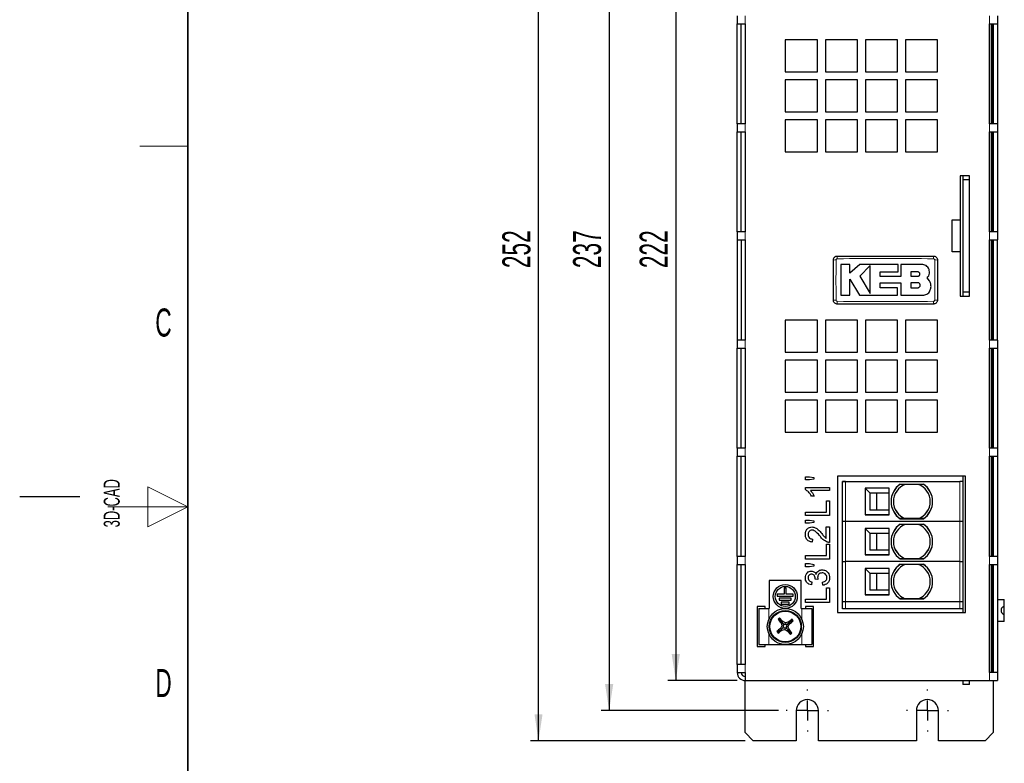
# Model space of a CAD drawing. Header units: millimetres. Extents: x 5 to 418, y 2 to 292.
# Tile 2 of 13: x 5 to 128, y 115 to 208. Entities that reach past the tile are written whole.
import ezdxf

# ---------------------------------------------------------------- set-up
doc = ezdxf.new("R2010")
doc.units = ezdxf.units.MM
doc.layers.add('SLD-0', color=7, linetype='Continuous')
doc.styles.add('SLDTEXTSTYLE0', font='TXT', dxfattribs={"width": 0.605})
doc.dimstyles.new('SLDDIMSTYLE0', dxfattribs={"dimtxt": 3.5, "dimasz": 3.302, "dimexe": 0, "dimexo": 0.0625, "dimgap": 0.875, "dimtad": 1, "dimlfac": 2, "dimrnd": 1e-09, "dimzin": 12, "dimdsep": 46, "dimtxsty": 'SLDTEXTSTYLE0', "dimsah": 1, "dimcen": 0.09, "dimadec": 0, "dimazin": 3, "dimtfac": 1, "dimtofl": 0, "dimtmove": 0, "dimatfit": 3, "dimfxl": 1, "dimfrac": 2, "dimtolj": 1, "dimtzin": 12, "dimarcsym": 0})

# ---------------------------------------------------------------- blocks, each defined once
blk = doc.blocks.new('_D')
at = {"layer": 'SLD-0', "color": 7}
for p, q in [((99.75, 240.3), (77.62, 240.3)), ((78.62, 240.3), (78.62, 121.8)), ((99.75, 121.8), (77.62, 121.8))]:
    blk.add_line(p, q, dxfattribs=at)
for points in [[(78.62, 240.3), (78.11, 237), (79.13, 237)], [(78.62, 121.8), (79.13, 125.11), (78.11, 125.11)]]:
    blk.add_solid(points, dxfattribs=at)
at = {"layer": 'SLD-0', "color": 7, "insert": (74.11, 177.04), "char_height": 3.5, "attachment_point": 1, "rotation": 90, "style": 'SLDTEXTSTYLE0'}
blk.add_mtext('237', dxfattribs=at)
blk = doc.blocks.new('_D_1')
at = {"layer": 'SLD-0', "color": 7}
for p, q in [((95.62, 244.05), (68.8, 244.05)), ((69.8, 118.05), (69.8, 244.05)), ((95.62, 118.05), (68.8, 118.05))]:
    blk.add_line(p, q, dxfattribs=at)
for points in [[(69.8, 244.05), (69.29, 240.75), (70.3, 240.75)], [(69.8, 118.05), (70.3, 121.36), (69.29, 121.36)]]:
    blk.add_solid(points, dxfattribs=at)
at = {"layer": 'SLD-0', "color": 7, "insert": (65.28, 177.04), "char_height": 3.5, "attachment_point": 1, "rotation": 90, "style": 'SLDTEXTSTYLE0'}
blk.add_mtext('252', dxfattribs=at)
blk = doc.blocks.new('_D_4')
at = {"layer": 'SLD-0', "color": 7}
for p, q in [((94.62, 236.55), (85.94, 236.55)), ((86.94, 236.55), (86.94, 125.55)), ((94.62, 125.55), (85.94, 125.55))]:
    blk.add_line(p, q, dxfattribs=at)
for points in [[(86.94, 236.55), (86.43, 233.25), (87.45, 233.25)], [(86.94, 125.55), (87.45, 128.86), (86.43, 128.86)]]:
    blk.add_solid(points, dxfattribs=at)
at = {"layer": 'SLD-0', "color": 7, "insert": (82.43, 177.04), "char_height": 3.5, "attachment_point": 1, "rotation": 90, "style": 'SLDTEXTSTYLE0'}
blk.add_mtext('222', dxfattribs=at)
blk = doc.blocks.new('SW_CENTERMARKSYMBOL_2')
at = {"layer": 'SLD-0', "color": 0}
for p, q in [((0, 2.5), (0, 2.625)), ((0, 0), (0, 1.25)), ((-2.5, 0), (-2.625, 0)), ((0, 0), (-1.25, 0)), ((0, 0), (0, -1.25)), ((0, 0), (1.25, 0)), ((2.5, 0), (2.625, 0)), ((0, -2.5), (0, -2.625))]:
    blk.add_line(p, q, dxfattribs=at)
blk = doc.blocks.new('SW_CENTERMARKSYMBOL_3')
at = {"layer": 'SLD-0', "color": 0}
for p, q in [((0, 2.5), (0, 2.625)), ((0, 0), (0, 1.25)), ((-2.5, 0), (-2.625, 0)), ((0, 0), (-1.25, 0)), ((0, 0), (0, -1.25)), ((0, 0), (1.25, 0)), ((2.5, 0), (2.625, 0)), ((0, -2.5), (0, -2.625))]:
    blk.add_line(p, q, dxfattribs=at)

msp = doc.modelspace()

# ---------------------------------------------------------------- linework, layer by layer
at = {"color": 7, "linetype": 'Continuous', "lineweight": 25}
for p, q in [((94.621, 208.5536), (94.621, 207.5536)), ((127.121, 208.5536), (127.121, 207.5536)), ((94.621, 207.5536), (95.621, 207.5536)), ((94.621, 195.0536), (94.621, 207.5536)), ((95.121, 195.0536), (95.121, 207.5536)), ((95.621, 207.5536), (95.621, 195.0536)), ((126.121, 195.0536), (126.121, 207.5536)), ((126.121, 207.5536), (127.121, 207.5536)), ((126.371, 195.0536), (126.371, 207.5536)), ((126.471, 195.0536), (126.471, 207.5536)), ((126.621, 195.0536), (126.621, 207.5536)), ((127.121, 207.5536), (127.121, 195.0536)), ((104.621, 205.5536), (100.621, 205.5536)), ((100.621, 205.5536), (100.621, 201.5536)), ((104.621, 201.5536), (104.621, 205.5536)), ((109.621, 205.5536), (105.621, 205.5536)), ((105.621, 205.5536), (105.621, 201.5536)), ((109.621, 201.5536), (109.621, 205.5536)), ((114.621, 205.5536), (110.621, 205.5536)), ((110.621, 205.5536), (110.621, 201.5536)), ((114.621, 201.5536), (114.621, 205.5536)), ((119.621, 205.5536), (115.621, 205.5536)), ((115.621, 205.5536), (115.621, 201.5536)), ((119.621, 201.5536), (119.621, 205.5536)), ((100.621, 201.5536), (104.621, 201.5536)), ((104.621, 200.5536), (100.621, 200.5536)), ((100.621, 200.5536), (100.621, 196.5536)), ((104.621, 196.5536), (104.621, 200.5536)), ((105.621, 201.5536), (109.621, 201.5536)), ((109.621, 200.5536), (105.621, 200.5536)), ((105.621, 200.5536), (105.621, 196.5536)), ((109.621, 196.5536), (109.621, 200.5536)), ((110.621, 201.5536), (114.621, 201.5536)), ((114.621, 200.5536), (110.621, 200.5536)), ((110.621, 200.5536), (110.621, 196.5536)), ((114.621, 196.5536), (114.621, 200.5536)), ((115.621, 201.5536), (119.621, 201.5536)), ((119.621, 200.5536), (115.621, 200.5536)), ((115.621, 200.5536), (115.621, 196.5536)), ((119.621, 196.5536), (119.621, 200.5536)), ((100.621, 196.5536), (104.621, 196.5536)), ((104.621, 195.5536), (100.621, 195.5536)), ((100.621, 195.5536), (100.621, 191.5536)), ((104.621, 191.5536), (104.621, 195.5536)), ((105.621, 196.5536), (109.621, 196.5536)), ((109.621, 195.5536), (105.621, 195.5536)), ((105.621, 195.5536), (105.621, 191.5536)), ((109.621, 191.5536), (109.621, 195.5536)), ((110.621, 196.5536), (114.621, 196.5536)), ((114.621, 195.5536), (110.621, 195.5536)), ((110.621, 195.5536), (110.621, 191.5536)), ((114.621, 191.5536), (114.621, 195.5536)), ((115.621, 196.5536), (119.621, 196.5536)), ((119.621, 195.5536), (115.621, 195.5536)), ((115.621, 195.5536), (115.621, 191.5536)), ((119.621, 191.5536), (119.621, 195.5536)), ((94.621, 195.0536), (94.621, 194.0536)), ((95.621, 195.0536), (94.621, 195.0536)), ((127.121, 195.0536), (126.121, 195.0536)), ((127.121, 195.0536), (127.121, 194.0536)), ((94.621, 194.0536), (95.621, 194.0536)), ((94.621, 181.5536), (94.621, 194.0536)), ((95.121, 181.5536), (95.121, 194.0536)), ((95.621, 194.0536), (95.621, 181.5536)), ((126.121, 181.5536), (126.121, 194.0536)), ((126.121, 194.0536), (127.121, 194.0536)), ((126.371, 181.5536), (126.371, 194.0536)), ((126.471, 181.5536), (126.471, 194.0536)), ((126.621, 181.5536), (126.621, 194.0536)), ((127.121, 194.0536), (127.121, 181.5536)), ((100.621, 191.5536), (104.621, 191.5536)), ((105.621, 191.5536), (109.621, 191.5536)), ((110.621, 191.5536), (114.621, 191.5536)), ((115.621, 191.5536), (119.621, 191.5536)), ((123.621, 188.5536), (122.471, 188.5536)), ((122.471, 188.5536), (122.471, 183.0536)), ((122.771, 188.5536), (122.771, 188.0536)), ((123.621, 188.0536), (123.621, 188.5536)), ((123.621, 188.0536), (122.771, 188.0536)), ((122.771, 188.0536), (122.771, 174.0536)), ((123.621, 174.0536), (123.621, 188.0536)), ((121.471, 183.0536), (122.471, 183.0536)), ((121.471, 179.085), (121.471, 183.0536)), ((122.471, 183.0536), (122.471, 179.085)), ((94.621, 181.5536), (94.621, 180.5536)), ((95.621, 181.5536), (94.621, 181.5536)), ((127.121, 181.5536), (126.121, 181.5536)), ((127.121, 181.5536), (127.121, 180.5536)), ((94.621, 180.5536), (95.621, 180.5536)), ((94.621, 180.5536), (94.621, 168.0536)), ((95.121, 180.5536), (95.121, 168.0536)), ((95.621, 180.5536), (95.621, 168.0536)), ((126.121, 168.0536), (126.121, 180.5536)), ((126.121, 180.5536), (127.121, 180.5536)), ((126.371, 168.0536), (126.371, 180.5536)), ((126.471, 168.0536), (126.471, 180.5536)), ((126.621, 168.0536), (126.621, 180.5536)), ((127.121, 168.0536), (127.121, 180.5536)), ((122.471, 179.085), (121.471, 179.085)), ((122.471, 179.085), (122.471, 173.5536)), ((108.6655, 177.4932), (107.5658, 177.4932)), ((108.6655, 176.4268), (108.6655, 177.4932)), ((109.9169, 177.4932), (108.6655, 176.4268)), ((114.7157, 177.4932), (109.9169, 177.4932)), ((111.2286, 177.3742), (109.9169, 176.0249)), ((114.7157, 176.59), (114.7157, 177.4932)), ((115.0633, 177.4932), (115.0633, 176.0133)), ((117.7082, 177.4932), (115.0633, 177.4932)), ((109.9169, 176.0249), (111.2286, 173.8692)), ((112.4735, 176.59), (114.7157, 176.59)), ((112.4735, 176.0133), (112.4735, 176.59)), ((115.0633, 176.0133), (112.4735, 176.0133)), ((117.1532, 176.5828), (116.2827, 176.5828)), ((116.2827, 176.5828), (116.2827, 176.0249)), ((116.2827, 176.0249), (117.1532, 176.0249)), ((108.6649, 175.676), (109.8754, 173.6865)), ((108.6649, 173.6865), (108.6649, 175.676)), ((112.4741, 175.226), (115.0633, 175.226)), ((112.4741, 174.5885), (112.4741, 175.226)), ((115.0633, 175.226), (115.0633, 173.6865)), ((116.2827, 175.226), (116.2827, 174.5885)), ((117.1532, 175.226), (116.2827, 175.226)), ((118.6215, 175.4694), (118.3369, 175.8218)), ((107.5658, 173.6865), (108.6649, 173.6865)), ((109.8754, 173.6865), (114.6259, 173.6865)), ((114.6259, 174.5885), (112.4741, 174.5885)), ((114.6259, 173.6865), (114.6259, 174.5885)), ((115.0633, 173.6865), (117.9018, 173.6865)), ((116.2827, 174.5885), (117.1532, 174.5885)), ((122.471, 173.5536), (123.621, 173.5536)), ((123.621, 174.0536), (122.771, 174.0536)), ((122.771, 174.0536), (122.771, 173.5536)), ((123.621, 173.5536), (123.621, 174.0536)), ((104.621, 170.5536), (100.621, 170.5536)), ((100.621, 170.5536), (100.621, 166.5536)), ((104.621, 166.5536), (104.621, 170.5536)), ((109.621, 170.5536), (105.621, 170.5536)), ((105.621, 170.5536), (105.621, 166.5536)), ((109.621, 166.5536), (109.621, 170.5536)), ((114.621, 170.5536), (110.621, 170.5536)), ((110.621, 170.5536), (110.621, 166.5536)), ((114.621, 166.5536), (114.621, 170.5536)), ((119.621, 170.5536), (115.621, 170.5536)), ((115.621, 170.5536), (115.621, 166.5536)), ((119.621, 166.5536), (119.621, 170.5536)), ((126.371, 168.5536), (126.471, 168.5536)), ((94.621, 168.0536), (94.621, 167.0536)), ((95.621, 168.0536), (94.621, 168.0536)), ((127.121, 168.0536), (126.121, 168.0536)), ((127.121, 168.0536), (127.121, 167.0536)), ((94.621, 167.0536), (95.621, 167.0536)), ((94.621, 154.5536), (94.621, 167.0536)), ((95.121, 154.5536), (95.121, 167.0536)), ((95.621, 167.0536), (95.621, 154.5536)), ((100.621, 166.5536), (104.621, 166.5536)), ((105.621, 166.5536), (109.621, 166.5536)), ((110.621, 166.5536), (114.621, 166.5536)), ((115.621, 166.5536), (119.621, 166.5536)), ((126.121, 154.5536), (126.121, 167.0536)), ((126.121, 167.0536), (127.121, 167.0536)), ((126.371, 154.5536), (126.371, 167.0536)), ((126.471, 154.5536), (126.471, 167.0536)), ((126.621, 154.5536), (126.621, 167.0536)), ((127.121, 167.0536), (127.121, 154.5536)), ((104.621, 165.5536), (100.621, 165.5536)), ((100.621, 165.5536), (100.621, 161.5536)), ((104.621, 161.5536), (104.621, 165.5536)), ((109.621, 165.5536), (105.621, 165.5536)), ((105.621, 165.5536), (105.621, 161.5536)), ((109.621, 161.5536), (109.621, 165.5536)), ((114.621, 165.5536), (110.621, 165.5536)), ((110.621, 165.5536), (110.621, 161.5536)), ((114.621, 161.5536), (114.621, 165.5536)), ((119.621, 165.5536), (115.621, 165.5536)), ((115.621, 165.5536), (115.621, 161.5536)), ((119.621, 161.5536), (119.621, 165.5536)), ((100.621, 161.5536), (104.621, 161.5536)), ((105.621, 161.5536), (109.621, 161.5536)), ((110.621, 161.5536), (114.621, 161.5536)), ((115.621, 161.5536), (119.621, 161.5536)), ((104.621, 160.5536), (100.621, 160.5536)), ((100.621, 160.5536), (100.621, 156.5536)), ((104.621, 156.5536), (104.621, 160.5536)), ((109.621, 160.5536), (105.621, 160.5536)), ((105.621, 160.5536), (105.621, 156.5536)), ((109.621, 156.5536), (109.621, 160.5536)), ((114.621, 160.5536), (110.621, 160.5536)), ((110.621, 160.5536), (110.621, 156.5536)), ((114.621, 156.5536), (114.621, 160.5536)), ((119.621, 160.5536), (115.621, 160.5536)), ((115.621, 160.5536), (115.621, 156.5536)), ((119.621, 156.5536), (119.621, 160.5536)), ((100.621, 156.5536), (104.621, 156.5536)), ((105.621, 156.5536), (109.621, 156.5536)), ((110.621, 156.5536), (114.621, 156.5536)), ((115.621, 156.5536), (119.621, 156.5536)), ((94.621, 154.5536), (94.621, 153.5536)), ((95.621, 154.5536), (94.621, 154.5536)), ((127.121, 154.5536), (126.121, 154.5536)), ((127.121, 154.5536), (127.121, 153.5536)), ((94.621, 153.5536), (95.621, 153.5536)), ((94.621, 141.0536), (94.621, 153.5536)), ((95.121, 141.0536), (95.121, 153.5536)), ((95.621, 153.5536), (95.621, 141.0536)), ((126.121, 141.0536), (126.121, 153.5536)), ((126.121, 153.5536), (127.121, 153.5536)), ((126.371, 141.0536), (126.371, 153.5536)), ((126.471, 141.0536), (126.471, 153.5536)), ((126.621, 141.0536), (126.621, 153.5536)), ((127.121, 153.5536), (127.121, 141.0536)), ((103.121, 150.9959), (103.6295, 150.9959)), ((103.121, 150.6113), (103.121, 150.9959)), ((103.6295, 150.6113), (103.121, 150.6113)), ((103.6295, 150.9959), (104.198, 150.9058)), ((104.198, 150.6978), (103.6295, 150.6113)), ((104.198, 150.9058), (104.198, 150.6978)), ((123.121, 151.0536), (107.121, 151.0536)), ((107.121, 151.0536), (107.121, 134.0536)), ((107.771, 150.4022), (107.771, 150.4176)), ((107.771, 150.4176), (108.121, 150.4176)), ((107.771, 145.4022), (107.771, 150.4022)), ((108.121, 150.4022), (107.771, 150.4022)), ((108.121, 150.4176), (122.421, 150.4176)), ((108.121, 150.4022), (122.421, 150.4022)), ((114.959, 150.0676), (117.8831, 150.0676)), ((117.8831, 150.0522), (114.959, 150.0522)), ((122.771, 150.4176), (122.421, 150.4176)), ((122.771, 150.4022), (122.421, 150.4022)), ((122.771, 151.0536), (122.771, 150.4176)), ((122.771, 150.4176), (122.771, 150.4022)), ((122.771, 150.4022), (122.771, 145.4022)), ((123.121, 134.0536), (123.121, 151.0536)), ((103.121, 149.4022), (103.121, 149.6498)), ((103.121, 149.6498), (106.121, 149.6498)), ((106.121, 149.2651), (103.7833, 149.2651)), ((106.121, 149.6498), (106.121, 149.2651)), ((110.5937, 149.5545), (110.5937, 146.2498)), ((113.571, 149.5545), (110.5937, 149.5545)), ((110.5937, 149.5545), (111.171, 148.9772)), ((111.171, 148.9772), (113.571, 148.9772)), ((111.171, 148.9772), (111.171, 146.8421)), ((112.0264, 148.9772), (112.0264, 146.8426)), ((113.571, 146.2498), (113.571, 149.5545)), ((104.2256, 148.5728), (103.871, 148.5728)), ((105.7749, 147.9959), (106.121, 147.9959)), ((105.7749, 146.5728), (105.7749, 147.9959)), ((106.121, 147.9959), (106.121, 146.1498)), ((103.121, 146.5728), (105.7749, 146.5728)), ((103.121, 146.1498), (103.121, 146.5728)), ((113.571, 146.8426), (111.1714, 146.8426)), ((106.121, 146.1498), (103.121, 146.1498)), ((103.121, 145.5728), (103.6295, 145.5728)), ((103.121, 145.1882), (103.121, 145.5728)), ((103.6295, 145.1882), (103.121, 145.1882)), ((103.6295, 145.5728), (104.198, 145.4827)), ((104.198, 145.2748), (103.6295, 145.1882)), ((104.198, 145.4827), (104.198, 145.2748)), ((107.771, 140.4022), (107.771, 145.4022)), ((108.121, 145.4022), (107.771, 145.4022)), ((122.421, 145.4022), (108.121, 145.4022)), ((110.5942, 146.2503), (110.5937, 146.2498)), ((110.5937, 146.2498), (113.571, 146.2498)), ((113.571, 146.2653), (110.5942, 146.2653)), ((117.8831, 145.7676), (114.959, 145.7676)), ((114.959, 145.7522), (117.8831, 145.7522)), ((122.771, 145.4022), (122.421, 145.4022)), ((122.771, 145.4022), (122.771, 140.4022)), ((105.7364, 144.7651), (106.121, 144.7651)), ((105.7364, 143.2976), (105.7364, 144.7651)), ((106.121, 144.7651), (106.121, 142.8036)), ((110.5937, 144.5545), (110.5937, 141.2498)), ((113.571, 144.5545), (110.5937, 144.5545)), ((110.5937, 144.5545), (111.171, 143.9772)), ((111.171, 143.9772), (113.571, 143.9772)), ((111.171, 143.9772), (111.171, 141.8421)), ((112.0264, 143.9772), (112.0264, 141.8426)), ((113.571, 141.2498), (113.571, 144.5545)), ((114.959, 145.0676), (117.8831, 145.0676)), ((117.8831, 145.0522), (114.959, 145.0522)), ((104.0057, 143.2267), (103.9672, 142.8421)), ((105.7749, 142.5728), (106.121, 142.5728)), ((105.7749, 141.1498), (105.7749, 142.5728)), ((106.121, 142.5728), (106.121, 140.7267)), ((113.571, 141.8426), (111.1714, 141.8426)), ((94.621, 141.0536), (94.621, 140.0536)), ((95.621, 141.0536), (94.621, 141.0536)), ((103.121, 141.1498), (105.7749, 141.1498)), ((103.121, 140.7267), (103.121, 141.1498)), ((106.121, 140.7267), (103.121, 140.7267)), ((107.771, 140.4022), (108.121, 140.4022)), ((107.771, 135.4022), (107.771, 140.4022)), ((122.421, 140.4022), (108.121, 140.4022)), ((110.5942, 141.2503), (110.5937, 141.2498)), ((110.5937, 141.2498), (113.571, 141.2498)), ((113.571, 141.2653), (110.5942, 141.2653)), ((117.8831, 140.7676), (114.959, 140.7676)), ((114.959, 140.7522), (117.8831, 140.7522)), ((122.421, 140.4022), (122.771, 140.4022)), ((122.771, 140.4022), (122.771, 135.4022)), ((127.121, 141.0536), (126.121, 141.0536)), ((127.121, 141.0536), (127.121, 140.0536)), ((94.621, 140.0536), (95.621, 140.0536)), ((94.621, 127.5536), (94.621, 140.0536)), ((95.121, 127.5536), (95.121, 140.0536)), ((95.621, 140.0536), (95.621, 127.5536)), ((103.121, 140.1498), (103.6295, 140.1498)), ((103.121, 139.7651), (103.121, 140.1498)), ((103.6295, 139.7651), (103.121, 139.7651)), ((103.6295, 140.1498), (104.198, 140.0596)), ((104.198, 139.8517), (103.6295, 139.7651)), ((104.198, 140.0596), (104.198, 139.8517)), ((110.5937, 139.5545), (110.5937, 136.2498)), ((113.571, 139.5545), (110.5937, 139.5545)), ((110.5937, 139.5545), (111.171, 138.9772)), ((111.171, 138.9772), (113.571, 138.9772)), ((111.171, 138.9772), (111.171, 136.8421)), ((112.0264, 138.9772), (112.0264, 136.8426)), ((113.571, 136.2498), (113.571, 139.5545)), ((114.959, 140.0676), (117.8831, 140.0676)), ((117.8831, 140.0522), (114.959, 140.0522)), ((126.121, 126.5536), (126.121, 140.0536)), ((126.121, 140.0536), (127.121, 140.0536)), ((126.371, 126.5536), (126.371, 140.0536)), ((126.471, 126.5536), (126.471, 140.0536)), ((126.621, 126.5536), (126.621, 140.0536)), ((127.121, 140.0536), (127.121, 126.5536)), ((98.621, 138.0536), (98.621, 134.5536)), ((102.621, 138.0536), (98.621, 138.0536)), ((102.621, 134.5536), (102.621, 138.0536)), ((103.9287, 137.8805), (103.8903, 137.4959)), ((104.698, 138.1846), (104.3518, 138.2243)), ((105.3133, 137.4574), (105.2749, 137.8421)), ((100.746, 137.1036), (100.496, 137.1036)), ((100.496, 137.1036), (100.496, 136.3536)), ((100.746, 136.3536), (100.746, 137.1036)), ((105.7749, 137.1498), (106.121, 137.1498)), ((105.7749, 135.7267), (105.7749, 137.1498)), ((106.121, 137.1498), (106.121, 135.3036)), ((113.571, 136.8426), (111.1714, 136.8426)), ((100.496, 136.3536), (99.621, 136.3536)), ((99.621, 136.3536), (99.621, 136.1036)), ((99.621, 136.1036), (101.621, 136.1036)), ((101.371, 135.8536), (99.871, 135.8536)), ((99.871, 135.8536), (99.871, 135.6036)), ((99.871, 135.6036), (101.371, 135.6036)), ((100.121, 135.3536), (100.121, 135.1036)), ((101.121, 135.3536), (100.121, 135.3536)), ((101.621, 136.3536), (100.746, 136.3536)), ((101.121, 135.1036), (101.121, 135.3536)), ((101.371, 135.6036), (101.371, 135.8536)), ((101.621, 136.1036), (101.621, 136.3536)), ((103.121, 135.7267), (105.7749, 135.7267)), ((103.121, 135.3036), (103.121, 135.7267)), ((106.121, 135.3036), (103.121, 135.3036)), ((108.121, 135.4022), (107.771, 135.4022)), ((107.771, 134.5022), (107.771, 135.4022)), ((122.421, 135.4022), (108.121, 135.4022)), ((110.5942, 136.2503), (110.5937, 136.2498)), ((110.5937, 136.2498), (113.571, 136.2498)), ((113.571, 136.2653), (110.5942, 136.2653)), ((117.8831, 135.7676), (114.959, 135.7676)), ((114.959, 135.7522), (117.8831, 135.7522)), ((122.771, 135.4022), (122.421, 135.4022)), ((122.771, 135.4022), (122.771, 134.5022)), ((126.371, 135.6786), (126.471, 135.6786)), ((127.121, 135.6786), (127.971, 135.6786)), ((127.971, 134.7731), (127.971, 135.6786)), ((98.121, 134.8036), (97.121, 134.8036)), ((97.121, 134.8036), (97.121, 129.8036)), ((97.296, 134.5536), (97.296, 130.0536)), ((97.296, 134.5536), (98.546, 134.5536)), ((98.121, 134.5536), (98.121, 134.8036)), ((98.546, 134.5536), (98.621, 134.5536)), ((100.121, 135.1036), (101.121, 135.1036)), ((102.621, 134.5536), (102.696, 134.5536)), ((102.696, 134.5536), (103.946, 134.5536)), ((103.121, 134.8036), (103.121, 134.5536)), ((104.121, 134.8036), (103.121, 134.8036)), ((103.946, 134.5536), (103.946, 130.0536)), ((104.121, 129.8036), (104.121, 134.8036)), ((107.121, 134.0536), (123.121, 134.0536)), ((108.121, 134.5022), (107.771, 134.5022)), ((122.421, 134.5022), (108.121, 134.5022)), ((122.771, 134.5022), (122.421, 134.5022)), ((122.771, 134.5022), (122.771, 134.0536)), ((127.8811, 134.7731), (127.971, 134.7731)), ((127.971, 133.8341), (127.971, 134.7731)), ((99.8908, 133.2021), (99.7228, 133.2195)), ((99.8908, 133.2021), (99.9081, 133.3701)), ((99.8908, 133.2021), (100.2118, 132.8071)), ((100.2118, 132.8071), (100.3039, 132.9169)), ((101.0432, 132.7212), (100.9751, 132.8484)), ((101.4382, 133.0423), (101.0432, 132.7212)), ((101.4382, 133.0423), (101.4559, 133.2134)), ((101.4382, 133.0423), (101.61, 133.0245)), ((126.471, 132.9286), (126.371, 132.9286)), ((127.971, 132.9286), (127.121, 132.9286)), ((127.971, 133.8341), (127.9175, 133.8341)), ((127.9508, 133.8007), (127.971, 133.8341)), ((127.971, 132.9286), (127.971, 133.8341)), ((99.7309, 131.6547), (99.5598, 131.6724)), ((99.7309, 131.6547), (99.7132, 131.4829)), ((99.7309, 131.6547), (100.126, 131.9758)), ((100.126, 131.9758), (100.0154, 132.0684)), ((100.2118, 132.8071), (100.0855, 132.7395)), ((100.2526, 132.0787), (100.126, 131.9758)), ((100.126, 131.9758), (100.1943, 131.8481)), ((100.4121, 132.3663), (100.1888, 132.3894)), ((100.3148, 132.6805), (100.2118, 132.8071)), ((100.4121, 132.3663), (100.2526, 132.0787)), ((100.2526, 132.0787), (100.5667, 132.1761)), ((100.3148, 132.6805), (100.4121, 132.3663)), ((100.6024, 132.5209), (100.3148, 132.6805)), ((100.5667, 132.1761), (100.5435, 131.9515)), ((100.5667, 132.1761), (100.8543, 132.0165)), ((100.6024, 132.5209), (100.6254, 132.7442)), ((100.9165, 132.6183), (100.6024, 132.5209)), ((100.757, 132.3307), (100.9165, 132.6183)), ((100.8543, 132.0165), (100.757, 132.3307)), ((100.757, 132.3307), (100.9815, 132.3075)), ((100.8543, 132.0165), (100.9573, 131.8899)), ((100.9573, 131.8899), (100.8636, 131.7781)), ((100.9165, 132.6183), (101.0432, 132.7212)), ((100.9573, 131.8899), (101.0858, 131.9587)), ((101.2783, 131.4949), (100.9573, 131.8899)), ((101.0432, 132.7212), (101.1542, 132.6282)), ((101.2783, 131.4949), (101.2602, 131.3199)), ((101.2783, 131.4949), (101.4533, 131.4768)), ((97.121, 129.8036), (98.121, 129.8036)), ((97.296, 130.0536), (98.546, 130.0536)), ((98.121, 129.8036), (98.121, 130.0536)), ((98.546, 130.0536), (102.696, 130.0536)), ((102.696, 130.0536), (103.946, 130.0536)), ((103.121, 130.0536), (103.121, 129.8036)), ((103.121, 129.8036), (104.121, 129.8036)), ((94.621, 127.5536), (94.621, 126.5536)), ((95.621, 127.5536), (94.621, 127.5536)), ((94.621, 126.5536), (95.621, 126.5536)), ((95.621, 126.5536), (95.621, 125.5536)), ((95.621, 125.5536), (126.121, 125.5536)), ((95.621, 119.0536), (95.621, 125.5536)), ((122.771, 125.5536), (122.771, 125.0536)), ((123.621, 125.0536), (123.621, 125.5536)), ((127.121, 126.5536), (126.121, 126.5536)), ((126.121, 125.5536), (127.121, 125.5536)), ((126.571, 125.5536), (126.571, 119.0536)), ((127.121, 126.5536), (127.121, 125.5536)), ((123.621, 125.0536), (122.771, 125.0536)), ((101.996, 121.8036), (101.996, 118.0536)), ((104.746, 118.0536), (104.746, 121.8036)), ((116.996, 121.8036), (116.996, 118.0536)), ((119.746, 118.0536), (119.746, 121.8036)), ((95.621, 119.0536), (96.621, 118.0536)), ((101.996, 118.0536), (96.621, 118.0536)), ((116.996, 118.0536), (104.746, 118.0536)), ((125.571, 118.0536), (119.746, 118.0536)), ((125.571, 118.0536), (126.571, 119.0536))]:
    msp.add_line(p, q, dxfattribs=at)
at = {"color": 7, "linetype": 'Continuous', "lineweight": 18}
for p, q in [((95.621, 208.5536), (95.621, 207.5536)), ((126.121, 208.5536), (126.121, 207.5536)), ((95.621, 195.0536), (95.621, 194.0536)), ((126.121, 195.0536), (126.121, 194.0536)), ((95.621, 181.5536), (95.621, 180.5536)), ((126.121, 181.5536), (126.121, 180.5536)), ((95.621, 168.0536), (95.621, 167.0536)), ((126.121, 168.0536), (126.121, 167.0536)), ((95.621, 154.5536), (95.621, 153.5536)), ((126.121, 154.5536), (126.121, 153.5536)), ((108.121, 150.4022), (108.121, 150.4176)), ((108.121, 145.4022), (108.121, 150.4022)), ((122.421, 150.4022), (122.421, 150.4176)), ((122.421, 150.4022), (122.421, 145.4022)), ((108.121, 140.4022), (108.121, 145.4022)), ((122.421, 145.4022), (122.421, 140.4022)), ((95.621, 141.0536), (95.621, 140.0536)), ((108.121, 135.4022), (108.121, 140.4022)), ((122.421, 140.4022), (122.421, 135.4022)), ((126.121, 141.0536), (126.121, 140.0536)), ((108.121, 134.5022), (108.121, 135.4022)), ((122.421, 135.4022), (122.421, 134.5022)), ((98.546, 134.5536), (98.546, 133.1736)), ((102.696, 134.5536), (102.696, 133.1736)), ((98.546, 131.4336), (98.546, 130.0536)), ((102.696, 131.4336), (102.696, 130.0536)), ((95.621, 127.5536), (95.621, 126.5536)), ((126.121, 126.5536), (126.121, 125.5536))]:
    msp.add_line(p, q, dxfattribs=at)
at = {"color": 7, "linetype": 'Continuous', "lineweight": 25}
for centre, radius in [((100.621, 136.0536), 1.5), ((100.621, 136.0536), 1.25), ((100.621, 132.3036), 2.25), ((100.621, 132.3036), 2), ((100.621, 132.3036), 1.925)]:
    msp.add_circle(centre, radius, dxfattribs=at)
at = {"color": 7, "linetype": 'Continuous', "lineweight": 18}
for centre, radius, start, end in [((114.1604, 178.2947), 7.0441, 177.893288, 180.691365), ((112.0819, 178.2947), 7.0439, 359.308621, 2.106755), ((106.88, 170.811), 7.2473, 89.328019, 92.047607), ((119.3621, 170.8107), 7.2475, 87.952474, 90.671954), ((106.88, 180.2914), 7.2425, 267.951047, 270.672418), ((114.1566, 172.8125), 7.0403, 179.308283, 182.10781), ((112.0818, 172.8125), 7.044, 357.893277, 0.691368), ((119.3621, 180.2966), 7.2476, 269.328049, 272.047515)]:
    msp.add_arc(centre, radius, start, end, dxfattribs=at)
at = {"color": 7, "linetype": 'Continuous', "lineweight": 25}
for centre, radius, start, end in [((116.421, 147.9176), 2.6, 124.216051, 235.783949), ((116.421, 147.9022), 2.6, 124.216051, 235.783949), ((116.421, 147.9022), 2.3, 110.806948, 249.193052), ((116.421, 147.9022), 2.3, 290.806948, 69.193052), ((116.421, 147.9176), 2.6, 304.216051, 55.783949), ((116.421, 147.9022), 2.6, 304.216051, 55.783949), ((116.421, 147.9176), 2.3, 180.192347, 249.193052), ((116.421, 147.9176), 2.3, 290.806948, 359.807393), ((116.421, 142.9176), 2.6, 124.216051, 235.783949), ((116.421, 142.9022), 2.6, 124.216051, 235.783949), ((116.421, 142.9022), 2.3, 110.806948, 249.193052), ((116.421, 142.9022), 2.3, 290.806948, 69.193052), ((116.421, 142.9176), 2.6, 304.216051, 55.783949), ((116.421, 142.9022), 2.6, 304.216051, 55.783949), ((116.421, 142.9176), 2.3, 180.192353, 249.193052), ((116.421, 142.9176), 2.3, 290.806948, 359.807224), ((116.421, 137.9176), 2.6, 124.216051, 235.783949), ((116.421, 137.9022), 2.6, 124.216051, 235.783949), ((116.421, 137.9022), 2.3, 110.806948, 249.193052), ((116.421, 137.9022), 2.3, 290.806948, 69.193052), ((116.421, 137.9176), 2.6, 304.216051, 55.783949), ((116.421, 137.9022), 2.6, 304.216051, 55.783949), ((116.421, 137.9176), 2.3, 180.192666, 249.193052), ((116.421, 137.9176), 2.3, 290.806948, 359.807541), ((117.6268, 111.3792), 28.2409, 128.85921, 129.343756), ((120.6722, 148.673), 26.0325, 216.414731, 217.738943), ((80.498, 116.0226), 26.0325, 40.464024, 41.788236), ((87.082, 107.9056), 28.2911, 61.398255, 62.137479), ((108.9194, 105.5394), 28.4411, 106.220085, 106.955007), ((117.1491, 112.042), 26.3535, 126.547594, 127.860037), ((84.1527, 152.6425), 26.2607, 310.346841, 311.664767), ((79.6033, 115.2221), 28.3059, 38.971318, 39.464824), ((117.0756, 111.9822), 26.3535, 130.34293, 131.655373), ((121.6387, 149.3851), 28.3059, 218.738143, 219.231649), ((84.0786, 152.5823), 26.2607, 306.538199, 307.856126), ((125.1233, 118.7087), 28.4411, 151.247959, 151.982881), ((127.2717, 140.5686), 28.2911, 196.065488, 196.804712), ((92.3242, 159.0595), 28.3267, 286.130882, 286.867579), ((114.2648, 156.895), 28.4684, 241.18507, 241.917699), ((121.1517, 148.9388), 26.5725, 220.22627, 221.533058), ((76.1265, 145.8953), 28.3267, 331.335388, 332.072085), ((73.7596, 123.9756), 28.4684, 16.285268, 17.017897), ((80.1398, 115.6076), 26.5725, 36.669909, 37.976697), ((83.4563, 153.4237), 28.3824, 308.850379, 309.352587), ((95.621, 126.5536), 1, 180, 270), ((95.621, 126.5536), 0.5, 180, 270), ((103.371, 121.8036), 1.375, 0, 180), ((118.371, 121.8036), 1.375, 0, 180)]:
    msp.add_arc(centre, radius, start, end, dxfattribs=at)
for points, knots in [([(106.621, 178.0536), (106.6266, 178.1098), (106.6376, 178.2222), (106.7238, 178.3721), (106.8507, 178.4851), (106.9912, 178.5451), (107.0842, 178.5512), (107.121, 178.5536)], [0, 0, 0, 0, 0.21467278, 0.42935247, 0.64402667, 0.85869575, 1, 1, 1, 1]), ([(107.121, 178.5536), (109.1209, 178.5536), (113.1209, 178.5536), (117.1209, 178.5536), (119.121, 178.5536)], [0, 0, 0, 0, 0.49996096, 1, 1, 1, 1]), ([(119.121, 178.5536), (119.1772, 178.5481), (119.2897, 178.537), (119.4395, 178.4508), (119.5526, 178.324), (119.6125, 178.1834), (119.6186, 178.0905), (119.621, 178.0536)], [0, 0, 0, 0, 0.21467237, 0.42935203, 0.64402618, 0.85869555, 1, 1, 1, 1]), ([(106.621, 173.0536), (106.621, 173.5852), (106.621, 174.6843), (106.621, 176.3511), (106.621, 177.4861), (106.621, 178.0536)], [0, 0, 0, 0, 0.31897789, 0.65947635, 1, 1, 1, 1]), ([(107.5658, 177.4932), (107.5658, 176.9725), (107.5658, 175.7037), (107.5658, 174.4348), (107.5658, 173.6865)], [0, 0, 0, 0, 0.410329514, 1, 1, 1, 1]), ([(111.2286, 173.8692), (111.2286, 174.3896), (111.2286, 175.5577), (111.2286, 176.7262), (111.2286, 177.3742)], [0, 0, 0, 0, 0.44547751, 1, 1, 1, 1]), ([(118.6215, 176.5798), (118.6114, 176.6825), (118.5913, 176.8877), (118.4339, 177.1614), (118.2023, 177.3679), (117.9454, 177.4775), (117.7756, 177.4887), (117.7082, 177.4932)], [0, 0, 0, 0, 0.21458998, 0.42917873, 0.64379751, 0.85844062, 1, 1, 1, 1]), ([(119.621, 178.0536), (119.621, 177.522), (119.621, 176.4229), (119.621, 174.7561), (119.621, 173.6211), (119.621, 173.0536)], [0, 0, 0, 0, 0.31897788, 0.65947634, 1, 1, 1, 1]), ([(117.1532, 176.0249), (117.1846, 176.0279), (117.2474, 176.0341), (117.331, 176.0823), (117.3945, 176.1533), (117.4307, 176.2419), (117.4356, 176.3373), (117.4086, 176.4289), (117.3528, 176.5064), (117.2747, 176.5607), (117.2038, 176.5812), (117.1629, 176.5825), (117.1532, 176.5828)], [0, 0, 0, 0, 0.10757797, 0.21515507, 0.32274136, 0.43026461, 0.53768061, 0.64498658, 0.75221303, 0.85941075, 0.96664052, 1, 1, 1, 1]), ([(118.3369, 175.8218), (118.4065, 175.9063), (118.5458, 176.0751), (118.6246, 176.3512), (118.6223, 176.5199), (118.6215, 176.5798)], [0, 0, 0, 0, 0.391965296, 0.783944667, 1, 1, 1, 1]), ([(117.1532, 174.5885), (117.189, 174.592), (117.2607, 174.599), (117.3561, 174.654), (117.4286, 174.7349), (117.4701, 174.8358), (117.4759, 174.9446), (117.4454, 175.0492), (117.3819, 175.138), (117.2927, 175.2004), (117.2115, 175.2241), (117.1645, 175.2256), (117.1532, 175.226)], [0, 0, 0, 0, 0.10735873, 0.21472097, 0.32200304, 0.42922335, 0.53643727, 0.64369731, 0.75104592, 0.85850264, 0.96605129, 1, 1, 1, 1]), ([(118.6851, 174.2124), (118.7354, 174.3529), (118.8361, 174.6341), (118.8079, 175.0846), (118.6822, 175.3441), (118.6215, 175.4694)], [0, 0, 0, 0, 0.34078213, 0.68156868, 1, 1, 1, 1]), ([(117.9018, 173.6865), (117.997, 173.6958), (118.1874, 173.7145), (118.4397, 173.8606), (118.6037, 174.0392), (118.6646, 174.1688), (118.6851, 174.2124)], [0, 0, 0, 0, 0.28512532, 0.57025159, 0.85535534, 1, 1, 1, 1]), ([(107.121, 172.5536), (107.0648, 172.5591), (106.9524, 172.5702), (106.8026, 172.6564), (106.6895, 172.7832), (106.6296, 172.9238), (106.6235, 173.0167), (106.621, 173.0536)], [0, 0, 0, 0, 0.214672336, 0.429351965, 0.644026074, 0.858695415, 1, 1, 1, 1]), ([(119.121, 172.5536), (117.1212, 172.5536), (113.1212, 172.5536), (109.1212, 172.5536), (107.121, 172.5536)], [0, 0, 0, 0, 0.49996096, 1, 1, 1, 1]), ([(119.621, 173.0536), (119.6155, 172.9974), (119.6045, 172.885), (119.5183, 172.7352), (119.3914, 172.6221), (119.2508, 172.5621), (119.1579, 172.556), (119.121, 172.5536)], [0, 0, 0, 0, 0.214672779, 0.429352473, 0.644026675, 0.858695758, 1, 1, 1, 1]), ([(103.871, 148.5728), (103.7653, 148.76), (103.5765, 149.094), (103.2601, 149.3081), (103.121, 149.4022)], [0, 0, 0, 0, 0.56042743, 1, 1, 1, 1]), ([(103.7833, 149.2651), (103.8824, 149.1463), (104.0594, 148.934), (104.1748, 148.6833), (104.2256, 148.5728)], [0, 0, 0, 0, 0.559679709, 1, 1, 1, 1]), ([(103.121, 143.8036), (103.1302, 143.9345), (103.1484, 144.1956), (103.3555, 144.5088), (103.6414, 144.6987), (103.8466, 144.7173), (103.9492, 144.7267)], [0, 0, 0, 0, 0.28050089, 0.55967434, 0.77974529, 1, 1, 1, 1]), ([(103.9528, 144.3421), (103.8761, 144.3319), (103.7225, 144.3116), (103.5621, 144.1559), (103.478, 143.9759), (103.4708, 143.8555), (103.4672, 143.7952)], [0, 0, 0, 0, 0.2790769, 0.5586029, 0.77905317, 1, 1, 1, 1]), ([(103.9492, 144.7267), (104.0924, 144.7064), (104.3796, 144.6657), (104.7953, 144.3438), (105.034, 144.0649), (105.1799, 143.8943)], [0, 0, 0, 0, 0.27869488, 0.55881963, 1, 1, 1, 1]), ([(104.999, 143.5356), (104.835, 143.7273), (104.6067, 143.9943), (104.2499, 144.2891), (104.0516, 144.3244), (103.9528, 144.3421)], [0, 0, 0, 0, 0.56131265, 0.78138587, 1, 1, 1, 1]), ([(105.1799, 143.8943), (105.2742, 143.7736), (105.4422, 143.5582), (105.6466, 143.3771), (105.7364, 143.2976)], [0, 0, 0, 0, 0.5606123, 1, 1, 1, 1]), ([(103.9672, 142.8421), (103.8341, 142.8642), (103.5685, 142.9085), (103.2743, 143.1663), (103.1383, 143.4883), (103.1268, 143.6984), (103.121, 143.8036)], [0, 0, 0, 0, 0.28021859, 0.55891312, 0.77915539, 1, 1, 1, 1]), ([(103.4672, 143.7952), (103.4734, 143.7122), (103.4858, 143.5467), (103.6205, 143.3474), (103.8106, 143.2409), (103.9406, 143.2314), (104.0057, 143.2267)], [0, 0, 0, 0, 0.2803495, 0.55949653, 0.77941367, 1, 1, 1, 1]), ([(105.8542, 142.8439), (105.6678, 142.9401), (105.3339, 143.1123), (105.1016, 143.4059), (104.999, 143.5356)], [0, 0, 0, 0, 0.55839292, 1, 1, 1, 1]), ([(106.121, 142.8036), (106.0702, 142.8047), (105.9794, 142.8066), (105.8925, 142.8325), (105.8542, 142.8439)], [0, 0, 0, 0, 0.55995634, 1, 1, 1, 1]), ([(103.121, 138.3733), (103.1329, 138.4924), (103.1567, 138.7304), (103.3418, 139.0191), (103.6032, 139.1939), (103.7902, 139.2157), (103.8837, 139.2267)], [0, 0, 0, 0, 0.2801995, 0.55986572, 0.78000642, 1, 1, 1, 1]), ([(103.8837, 139.2267), (103.955, 139.2199), (104.0977, 139.2063), (104.3276, 139.076), (104.4214, 138.9154), (104.4786, 138.8174)], [0, 0, 0, 0, 0.2804963, 0.56100335, 1, 1, 1, 1]), ([(104.4786, 138.8174), (104.5083, 138.9079), (104.5677, 139.0888), (104.7682, 139.2737), (104.9952, 139.3682), (105.144, 139.3764), (105.2184, 139.3805)], [0, 0, 0, 0, 0.2798565, 0.55921194, 0.77937836, 1, 1, 1, 1]), ([(105.2154, 138.9959), (105.132, 138.9874), (104.9654, 138.9704), (104.7778, 138.819), (104.6718, 138.6295), (104.662, 138.4988), (104.6571, 138.4334)], [0, 0, 0, 0, 0.27979067, 0.55923153, 0.779474, 1, 1, 1, 1]), ([(105.8133, 138.4046), (105.8051, 138.4934), (105.7885, 138.6707), (105.6254, 138.8687), (105.4238, 138.9802), (105.2849, 138.9907), (105.2154, 138.9959)], [0, 0, 0, 0, 0.27988313, 0.55899319, 0.77931899, 1, 1, 1, 1]), ([(105.2184, 139.3805), (105.3613, 139.363), (105.6473, 139.3279), (105.9586, 139.0549), (106.1352, 138.7276), (106.1514, 138.5031), (106.1595, 138.3907)], [0, 0, 0, 0, 0.27941931, 0.5590204, 0.77935401, 1, 1, 1, 1]), ([(103.8903, 137.4959), (103.7736, 137.5254), (103.5407, 137.5844), (103.2814, 137.811), (103.1404, 138.0909), (103.1275, 138.2791), (103.121, 138.3733)], [0, 0, 0, 0, 0.28027018, 0.5595223, 0.77957231, 1, 1, 1, 1]), ([(103.8963, 138.8421), (103.8304, 138.8345), (103.6987, 138.8195), (103.5546, 138.6933), (103.478, 138.5403), (103.4708, 138.437), (103.4672, 138.3853)], [0, 0, 0, 0, 0.27946401, 0.55886912, 0.77922865, 1, 1, 1, 1]), ([(103.4672, 138.3853), (103.4736, 138.3146), (103.4864, 138.1732), (103.6072, 138.0071), (103.7662, 137.9156), (103.8745, 137.8922), (103.9287, 137.8805)], [0, 0, 0, 0, 0.28000144, 0.55913078, 0.77932005, 1, 1, 1, 1]), ([(104.356, 138.2796), (104.3492, 138.3556), (104.3356, 138.5076), (104.2397, 138.7033), (104.0774, 138.8278), (103.9567, 138.8373), (103.8963, 138.8421)], [0, 0, 0, 0, 0.28069049, 0.56094976, 0.77995336, 1, 1, 1, 1]), ([(104.3518, 138.2243), (104.3529, 138.2346), (104.3549, 138.253), (104.3557, 138.2714), (104.356, 138.2796)], [0, 0, 0, 0, 0.56000314, 1, 1, 1, 1]), ([(104.6571, 138.4334), (104.6606, 138.3863), (104.6667, 138.3021), (104.6884, 138.2205), (104.698, 138.1846)], [0, 0, 0, 0, 0.55976295, 1, 1, 1, 1]), ([(105.2749, 137.8421), (105.3527, 137.8616), (105.508, 137.9005), (105.701, 138.0271), (105.801, 138.2153), (105.8092, 138.3414), (105.8133, 138.4046)], [0, 0, 0, 0, 0.280899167, 0.560107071, 0.779662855, 1, 1, 1, 1]), ([(106.1595, 138.3907), (106.1477, 138.2599), (106.1242, 137.9986), (105.9015, 137.6955), (105.6174, 137.5089), (105.4147, 137.4746), (105.3133, 137.4574)], [0, 0, 0, 0, 0.27991054, 0.55926486, 0.77948418, 1, 1, 1, 1]), ([(127.971, 134.7731), (127.9664, 134.779), (127.9578, 134.7901), (127.8954, 134.7836), (127.8181, 134.7575), (127.7368, 134.71), (127.6629, 134.6399), (127.6055, 134.5462), (127.5716, 134.4308), (127.5625, 134.3128), (127.5736, 134.2), (127.6072, 134.1022), (127.6596, 134.0137), (127.7339, 133.9256), (127.819, 133.8483), (127.8964, 133.8018), (127.9234, 133.8024), (127.9349, 133.8026)], [0, 0, 0, 0, 0.10248437, 0.19115663, 0.26722302, 0.33260724, 0.39032629, 0.44470145, 0.50084081, 0.56342741, 0.61277857, 0.66172564, 0.71353188, 0.77097143, 0.85537367, 0.93861484, 1, 1, 1, 1])]:
    msp.add_open_spline(points, degree=3, knots=knots, dxfattribs=at)
at = {"color": 7, "linetype": 'Continuous', "lineweight": 18}
for points, knots in [([(106.965, 178.0577), (106.9592, 177.4893), (106.9478, 176.3524), (106.9483, 174.6828), (106.9596, 173.5819), (106.965, 173.0495)], [0, 0, 0, 0, 0.34049866, 0.68104892, 1, 1, 1, 1]), ([(107.1168, 178.2097), (107.1057, 178.2088), (107.0777, 178.2066), (107.0353, 178.1881), (106.997, 178.1538), (106.9706, 178.1086), (106.9668, 178.0747), (106.965, 178.0577)], [0, 0, 0, 0, 0.140566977, 0.355327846, 0.570843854, 0.786043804, 1, 1, 1, 1]), ([(119.1253, 178.2097), (117.1237, 178.2299), (113.1209, 178.2705), (109.118, 178.2299), (107.1168, 178.2097)], [0, 0, 0, 0, 0.50003904, 1, 1, 1, 1]), ([(119.2771, 178.0577), (119.2762, 178.0688), (119.2741, 178.0969), (119.2556, 178.1392), (119.2213, 178.1776), (119.1761, 178.204), (119.1422, 178.2078), (119.1253, 178.2097)], [0, 0, 0, 0, 0.140656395, 0.355502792, 0.571031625, 0.786170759, 1, 1, 1, 1]), ([(119.2771, 173.0495), (119.2828, 173.6179), (119.2943, 174.7548), (119.2937, 176.4244), (119.2825, 177.5253), (119.2771, 178.0577)], [0, 0, 0, 0, 0.3404988, 0.68104949, 1, 1, 1, 1]), ([(106.965, 173.0495), (106.9658, 173.0384), (106.968, 173.0103), (106.9865, 172.968), (107.0208, 172.9296), (107.0659, 172.9032), (107.0999, 172.8994), (107.1168, 172.8975)], [0, 0, 0, 0, 0.1406569, 0.35550383, 0.57103286, 0.78617163, 1, 1, 1, 1]), ([(107.1168, 172.8975), (109.1184, 172.8773), (113.1212, 172.8367), (117.124, 172.8773), (119.1253, 172.8975)], [0, 0, 0, 0, 0.50003916, 1, 1, 1, 1]), ([(119.1253, 172.8975), (119.1364, 172.8984), (119.1644, 172.9006), (119.2068, 172.9191), (119.2451, 172.9534), (119.2715, 172.9986), (119.2752, 173.0326), (119.2771, 173.0495)], [0, 0, 0, 0, 0.140566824, 0.35532754, 0.570843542, 0.786043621, 1, 1, 1, 1])]:
    msp.add_open_spline(points, degree=3, knots=knots, dxfattribs=at)
at = {"layer": 'SLD-0', "lineweight": 35}
msp.add_line((26, 282.5), (26, 12), dxfattribs=at)
at = {"layer": 'SLD-0', "lineweight": 18}
for p, q in [((20, 192.25), (26, 192.25)), ((26, 147.25), (21, 149.75)), ((21, 149.75), (21, 144.75)), ((16, 147.25), (26, 147.25)), ((21, 144.75), (26, 147.25))]:
    msp.add_line(p, q, dxfattribs=at)
at = {"layer": 'SLD-0'}
msp.add_line((12.5, 148.5), (5, 148.5), dxfattribs=at)

# ---------------------------------------------------------------- block references
at = {"layer": 'SLD-0', "color": 7}
for name, p in [('SW_CENTERMARKSYMBOL_2', (103.371, 121.8036)), ('SW_CENTERMARKSYMBOL_3', (118.371, 121.8036))]:
    msp.add_blockref(name, p, dxfattribs=at)

# ---------------------------------------------------------------- texts
at = {"layer": 'SLD-0', "char_height": 3.5, "attachment_point": 2, "style": 'SLDTEXTSTYLE0'}
for s, insert in [('C', (22.9597, 172.0011)), ('D', (22.9597, 127.0011))]:
    msp.add_mtext(s, dxfattribs=dict(at, insert=insert))
at = {"layer": 'SLD-0', "insert": (15.4939, 144.6806), "char_height": 2, "attachment_point": 1, "rotation": 90, "style": 'SLDTEXTSTYLE0'}
msp.add_mtext('3D-CAD', dxfattribs=at)

# ---------------------------------------------------------------- dimensions: what is measured, and where the dimension line sits
at = {"layer": 'SLD-0', "color": 7}
for base, p1, p2, picture, middle in [((69.7959, 244.0536), (96.621, 118.0536), (96.621, 244.0536), '_D_1', (69.7959, 181.0536)), ((78.621, 121.8036), (100.746, 240.3036), (100.746, 121.8036), '_D', (78.621, 181.0536)), ((86.9372, 125.5536), (95.621, 236.5536), (95.621, 125.5536), '_D_4', (86.9372, 181.0536))]:
    dim = msp.add_linear_dim(base=base, p1=p1, p2=p2, angle=90, dimstyle='SLDDIMSTYLE0', dxfattribs=at)
    dim.commit()
    dim.dimension.update_dxf_attribs({"geometry": picture, "text_midpoint": middle, "dimtype": 160})

doc.saveas('drawing.dxf')
